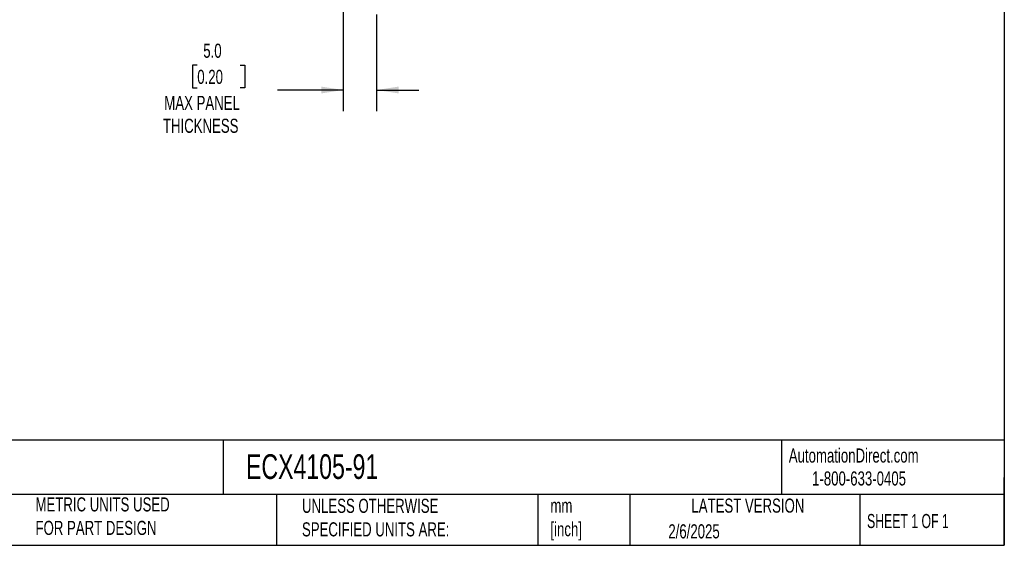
# Model space of a CAD drawing. Header units: millimetres. Extents: x 6 to 273, y 6 to 210.
# Tile 2 of 4: x 125 to 273, y 6 to 85. Entities that reach past the tile are written whole.
import ezdxf

# ---------------------------------------------------------------- set-up
doc = ezdxf.new("R2010")
doc.units = ezdxf.units.MM
doc.linetypes.add('SLD-Solid', pattern=[0])
doc.layers.add('DIMENSIONS', color=140, linetype='SLD-Solid', lineweight=25)
doc.layers.add('TEXT', color=140, linetype='SLD-Solid', lineweight=25)
doc.styles.add('SLDTEXTSTYLE0', font='TXT', dxfattribs={"width": 0.7})
doc.styles.add('SLDTEXTSTYLE1', font='TXT', dxfattribs={"width": 0.65})
doc.dimstyles.new('SLDDIMSTYLE2', dxfattribs={"dimtxt": 2.158008, "dimasz": 3.302, "dimexe": 0, "dimexo": 0.0625, "dimgap": 0.539502, "dimtad": 0, "dimtih": 1, "dimtoh": 1, "dimrnd": 1e-09, "dimzin": 4, "dimdsep": 46, "dimtxsty": 'SLDTEXTSTYLE0', "dimsah": 1, "dimcen": 0.09, "dimadec": 0, "dimazin": 1, "dimtfac": 1, "dimtmove": 0, "dimatfit": 0, "dimfxl": 0, "dimfrac": 2, "dimtolj": 1, "dimtzin": 12, "dimarcsym": 0})

# ---------------------------------------------------------------- blocks, each defined once
blk = doc.blocks.new('_D_3')
at = {"layer": 'DIMENSIONS'}
for p, q in [((173.81, 86.47), (173.81, 71.49)), ((178.81, 85.97), (178.81, 71.49)), ((151.89, 78.4), (151.17, 78.4)), ((151.17, 78.4), (151.17, 74.97)), ((158.31, 78.4), (159.03, 78.4)), ((159.03, 78.4), (159.03, 74.97)), ((151.17, 74.97), (151.89, 74.97)), ((159.03, 74.97), (158.31, 74.97)), ((173.81, 74.66), (163.95, 74.66)), ((178.81, 74.66), (185.16, 74.66))]:
    blk.add_line(p, q, dxfattribs=at)
for points in [[(173.81, 74.66), (170.51, 75.17), (170.51, 74.15)], [(178.81, 74.66), (182.11, 74.15), (182.11, 75.17)]]:
    blk.add_solid(points, dxfattribs=at)
at = {"layer": 'DIMENSIONS', "char_height": 2.117, "attachment_point": 1, "style": 'SLDTEXTSTYLE0'}
for s, insert in [('5.0', (152.79, 81.61)), ('0.20', (151.89, 77.69)), ('MAX PANEL', (146.94, 73.78)), ('THICKNESS', (146.73, 70.35))]:
    blk.add_mtext(s, dxfattribs=dict(at, insert=insert))

msp = doc.modelspace()

# ---------------------------------------------------------------- linework, layer by layer
at = {"layer": 'TEXT'}
for p, q in [((273.05, 209.55), (273.05, 6.35)), ((273.05, 22.126), (6.35, 22.126)), ((155.759, 22.126), (155.759, 13.97)), ((239.575, 22.126), (239.575, 13.97)), ((273.05, 6.35), (273.05, 16.51)), ((273.05, 13.97), (6.35, 13.97)), ((163.78, 13.97), (163.78, 6.35)), ((203.024, 13.97), (203.024, 6.35)), ((216.812, 13.97), (216.812, 6.35)), ((251.349, 13.97), (251.349, 6.35)), ((6.35, 6.35), (273.05, 6.35))]:
    msp.add_line(p, q, dxfattribs=at)

# ---------------------------------------------------------------- texts
for s, insert, char_height, attachment_point, style in [('AutomationDirect.com', (240.695, 20.877), 2.11667, 1, 'SLDTEXTSTYLE0'), ('ECX4105-91', (159.208, 20.011), 3.7042, 1, 'SLDTEXTSTYLE0'), ('1-800-633-0405', (244.192, 17.437), 2.11667, 1, 'SLDTEXTSTYLE0'), ('METRIC UNITS USED ^JFOR PART DESIGN', (127.604, 13.546), 2.11667, 1, 'SLDTEXTSTYLE0'), ('UNLESS OTHERWISE ^JSPECIFIED UNITS ARE:', (167.608, 13.331), 2.11667, 1, 'SLDTEXTSTYLE0'), ('LATEST VERSION', (234.552, 13.364), 2.11667, 2, 'SLDTEXTSTYLE0'), ('mm^J[inch]', (204.907, 13.357), 2.1167, 1, 'SLDTEXTSTYLE0'), ('SHEET 1 OF 1', (252.441, 11.051), 2.11667, 1, 'SLDTEXTSTYLE1'), ('2/6/2025', (222.613, 9.503), 2.1167, 1, 'SLDTEXTSTYLE0')]:
    msp.add_mtext(s, dxfattribs=dict(at, insert=insert, char_height=char_height, attachment_point=attachment_point, style=style))

# ---------------------------------------------------------------- dimensions: what is measured, and where the dimension line sits
at = {"layer": 'DIMENSIONS'}
dim = msp.add_linear_dim(base=(178.809, 74.662), p1=(173.809, 87.74), p2=(178.809, 87.24), text='<>\\PMAX PANEL\\PTHICKNESS', dimstyle='SLDDIMSTYLE2', dxfattribs=at)
dim.commit()
dim.dimension.update_dxf_attribs({"geometry": '_D_3', "text_midpoint": (155.101, 74.662), "dimtype": 160})

doc.saveas('drawing.dxf')
